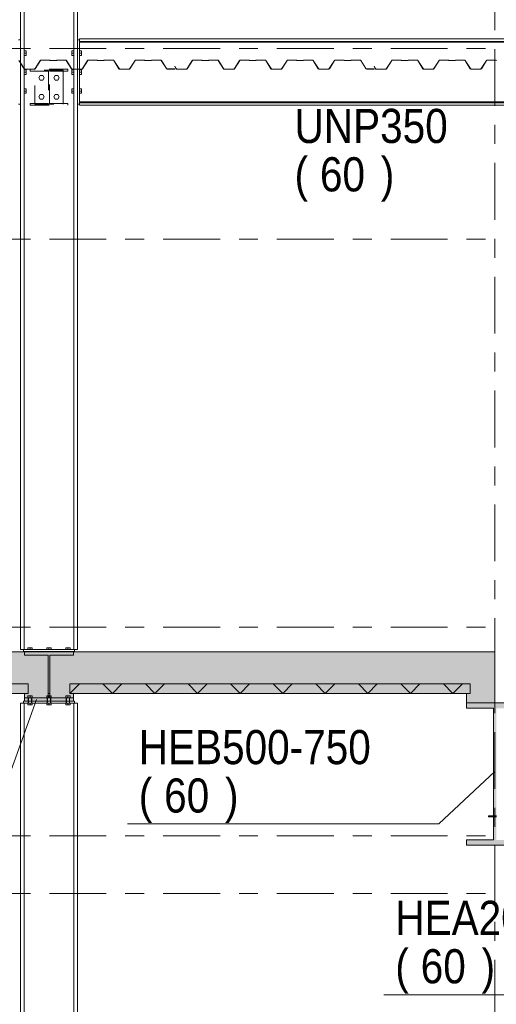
# Model space of a CAD drawing. Header units: millimetres. Extents: x -923 to -82, y -1402 to -808.
# Tile 18 of 109: x -714 to -689, y -1266 to -1214. Entities that reach past the tile are written whole.
import ezdxf

# ---------------------------------------------------------------- set-up
doc = ezdxf.new("R2010")
doc.units = ezdxf.units.MM
for name, pattern in [('XKITLINE00', [0]), ('XKITLINE01', [4, 1, -1, 1, -1]), ('XKITLINE02', [4, 2, -2]), ('XKITLINE03', [6, 3, -1, 1, -1])]:
    doc.linetypes.add(name, pattern=pattern)
for name, color, linetype, lineweight in [('Bout', 3, 'Continuous', 0), ('Onderdeel', 2, 'Continuous', 0), ('Onderdeel label', 2, 'Continuous', 0), ('Stramien', 4, 'Continuous', 0)]:
    doc.layers.add(name, color=color, linetype=linetype, lineweight=lineweight)
doc.styles.add('ARIAL', font='arial.ttf')

msp = doc.modelspace()

# ---------------------------------------------------------------- hatches: boundary and pattern name
at = {"layer": 'Onderdeel'}
for points in [[(-712.837, -1249.706), (-770.814, -1249.706), (-770.814, -1247.506), (-712.837, -1247.506)], [(-712.886, -1247.681), (-714.136, -1247.681), (-714.136, -1247.506), (-711.536, -1247.506), (-711.536, -1247.681), (-712.786, -1247.681), (-712.786, -1249.931), (-711.536, -1249.931), (-711.536, -1250.106), (-714.136, -1250.106), (-714.136, -1249.931), (-712.886, -1249.931)], [(-689.317, -1249.706), (-712.837, -1249.706), (-712.837, -1247.506), (-689.317, -1247.506)], [(-713.937, -1249.706), (-769.514, -1249.706), (-769.514, -1249.206), (-713.937, -1249.206)], [(-690.617, -1249.706), (-711.737, -1249.706), (-711.737, -1249.206), (-690.617, -1249.206)], [(-712.886, -1249.931), (-714.136, -1249.931), (-714.136, -1249.706), (-712.886, -1249.706)], [(-711.536, -1249.931), (-712.786, -1249.931), (-712.786, -1249.706), (-711.536, -1249.706)], [(-689.317, -1250.206), (-690.817, -1250.206), (-690.817, -1249.706), (-689.317, -1249.706)], [(-689.388, -1250.486), (-690.815, -1250.486), (-690.815, -1250.206), (-687.815, -1250.206), (-687.815, -1250.486), (-689.243, -1250.486), (-689.243, -1257.426), (-687.815, -1257.426), (-687.815, -1257.706), (-690.815, -1257.706), (-690.815, -1257.426), (-689.388, -1257.426)]]:
    msp.add_hatch(color=256, dxfattribs=at).paths.add_polyline_path(points, flags=17)

# ---------------------------------------------------------------- linework, layer by layer
at = {"layer": 'Bout', "linetype": 'XKITLINE00', "lineweight": 0}
for p, q in [((-714.347, -1215.876), (-714.337, -1215.876)), ((-714.147, -1215.836), (-714.047, -1215.836)), ((-714.047, -1215.956), (-714.047, -1215.836)), ((-711.627, -1215.836), (-711.527, -1215.836)), ((-711.627, -1215.956), (-711.627, -1215.836)), ((-711.337, -1215.876), (-711.327, -1215.876)), ((-711.127, -1215.836), (-711.227, -1215.836)), ((-711.127, -1215.956), (-711.127, -1215.836)), ((-714.347, -1216.036), (-714.337, -1216.036)), ((-714.147, -1215.956), (-714.047, -1215.956)), ((-714.147, -1216.076), (-714.047, -1216.076)), ((-714.047, -1216.076), (-714.047, -1215.956)), ((-711.527, -1215.956), (-711.627, -1215.956)), ((-711.627, -1215.956), (-711.627, -1216.076)), ((-711.627, -1216.076), (-711.527, -1216.076)), ((-711.337, -1216.036), (-711.327, -1216.036)), ((-711.227, -1215.956), (-711.127, -1215.956)), ((-711.127, -1216.076), (-711.227, -1216.076)), ((-711.127, -1215.956), (-711.127, -1216.076)), ((-714.347, -1216.876), (-714.337, -1216.876)), ((-714.147, -1216.836), (-714.047, -1216.836)), ((-714.147, -1216.956), (-714.047, -1216.956)), ((-714.047, -1216.956), (-714.047, -1216.836)), ((-714.047, -1217.076), (-714.047, -1216.956)), ((-711.627, -1216.836), (-711.527, -1216.836)), ((-711.627, -1216.956), (-711.627, -1216.836)), ((-711.527, -1216.956), (-711.627, -1216.956)), ((-711.627, -1216.956), (-711.627, -1217.076)), ((-711.337, -1216.876), (-711.327, -1216.876)), ((-711.127, -1216.836), (-711.227, -1216.836)), ((-711.227, -1216.956), (-711.127, -1216.956)), ((-711.127, -1216.956), (-711.127, -1216.836)), ((-711.127, -1216.956), (-711.127, -1217.076)), ((-714.347, -1217.036), (-714.337, -1217.036)), ((-714.147, -1217.076), (-714.047, -1217.076)), ((-713.375, -1217.256), (-713.305, -1217.136)), ((-713.305, -1217.376), (-713.375, -1217.256)), ((-713.305, -1217.136), (-713.167, -1217.136)), ((-713.167, -1217.376), (-713.305, -1217.376)), ((-713.167, -1217.136), (-713.097, -1217.256)), ((-713.097, -1217.256), (-713.167, -1217.376)), ((-712.575, -1217.256), (-712.505, -1217.136)), ((-712.505, -1217.376), (-712.575, -1217.256)), ((-712.505, -1217.136), (-712.367, -1217.136)), ((-712.367, -1217.376), (-712.505, -1217.376)), ((-712.367, -1217.136), (-712.297, -1217.256)), ((-712.297, -1217.256), (-712.367, -1217.376)), ((-711.627, -1217.076), (-711.527, -1217.076)), ((-711.337, -1217.036), (-711.327, -1217.036)), ((-711.127, -1217.076), (-711.227, -1217.076)), ((-714.347, -1217.876), (-714.337, -1217.876)), ((-714.147, -1217.836), (-714.047, -1217.836)), ((-714.147, -1217.956), (-714.047, -1217.956)), ((-714.047, -1217.956), (-714.047, -1217.836)), ((-714.047, -1218.076), (-714.047, -1217.956)), ((-711.627, -1217.836), (-711.527, -1217.836)), ((-711.627, -1217.956), (-711.627, -1217.836)), ((-711.527, -1217.956), (-711.627, -1217.956)), ((-711.627, -1217.956), (-711.627, -1218.076)), ((-711.337, -1217.876), (-711.327, -1217.876)), ((-711.127, -1217.836), (-711.227, -1217.836)), ((-711.227, -1217.956), (-711.127, -1217.956)), ((-711.127, -1217.956), (-711.127, -1217.836)), ((-711.127, -1217.956), (-711.127, -1218.076)), ((-714.347, -1218.036), (-714.337, -1218.036)), ((-714.147, -1218.076), (-714.047, -1218.076)), ((-713.375, -1218.256), (-713.305, -1218.136)), ((-713.305, -1218.376), (-713.375, -1218.256)), ((-713.305, -1218.136), (-713.167, -1218.136)), ((-713.167, -1218.376), (-713.305, -1218.376)), ((-713.167, -1218.136), (-713.097, -1218.256)), ((-713.097, -1218.256), (-713.167, -1218.376)), ((-712.575, -1218.256), (-712.505, -1218.136)), ((-712.505, -1218.376), (-712.575, -1218.256)), ((-712.505, -1218.136), (-712.367, -1218.136)), ((-712.367, -1218.376), (-712.505, -1218.376)), ((-712.367, -1218.136), (-712.297, -1218.256)), ((-712.297, -1218.256), (-712.367, -1218.376)), ((-711.627, -1218.076), (-711.527, -1218.076)), ((-711.337, -1218.036), (-711.327, -1218.036)), ((-711.127, -1218.076), (-711.227, -1218.076)), ((-713.957, -1247.296), (-713.717, -1247.296)), ((-713.957, -1247.396), (-713.957, -1247.296)), ((-713.917, -1247.506), (-713.917, -1247.496)), ((-713.837, -1247.396), (-713.837, -1247.296)), ((-713.757, -1247.506), (-713.757, -1247.496)), ((-713.717, -1247.296), (-713.717, -1247.396)), ((-712.957, -1247.296), (-712.717, -1247.296)), ((-712.957, -1247.396), (-712.957, -1247.296)), ((-712.917, -1247.506), (-712.917, -1247.496)), ((-712.837, -1247.396), (-712.837, -1247.296)), ((-712.757, -1247.506), (-712.757, -1247.496)), ((-712.717, -1247.296), (-712.717, -1247.396)), ((-711.957, -1247.296), (-711.717, -1247.296)), ((-711.957, -1247.396), (-711.957, -1247.296)), ((-711.917, -1247.506), (-711.917, -1247.496)), ((-711.837, -1247.396), (-711.837, -1247.296)), ((-711.757, -1247.506), (-711.757, -1247.496)), ((-711.717, -1247.296), (-711.717, -1247.396)), ((-713.917, -1250.106), (-713.917, -1250.116)), ((-713.757, -1250.106), (-713.757, -1250.116)), ((-712.917, -1250.106), (-712.917, -1250.116)), ((-712.757, -1250.106), (-712.757, -1250.116)), ((-711.917, -1250.106), (-711.917, -1250.116)), ((-711.757, -1250.106), (-711.757, -1250.116)), ((-713.957, -1250.216), (-713.957, -1250.316)), ((-713.957, -1250.316), (-713.717, -1250.316)), ((-713.837, -1250.216), (-713.837, -1250.316)), ((-713.717, -1250.316), (-713.717, -1250.216)), ((-712.957, -1250.216), (-712.957, -1250.316)), ((-712.957, -1250.316), (-712.717, -1250.316)), ((-712.837, -1250.216), (-712.837, -1250.316)), ((-712.717, -1250.216), (-712.717, -1250.316)), ((-711.957, -1250.216), (-711.957, -1250.316)), ((-711.957, -1250.316), (-711.717, -1250.316)), ((-711.837, -1250.216), (-711.837, -1250.316)), ((-711.717, -1250.216), (-711.717, -1250.316))]:
    msp.add_line(p, q, dxfattribs=at)
at = {"layer": 'Bout', "linetype": 'XKITLINE02', "lineweight": 0}
for p, q in [((-713.957, -1249.831), (-713.717, -1249.831)), ((-713.957, -1249.831), (-713.957, -1249.931)), ((-713.957, -1249.931), (-713.717, -1249.931)), ((-713.927, -1249.931), (-713.927, -1250.106)), ((-713.922, -1250.106), (-713.927, -1250.106)), ((-713.927, -1250.106), (-713.747, -1250.106)), ((-713.927, -1250.116), (-713.927, -1250.216)), ((-713.927, -1250.116), (-713.747, -1250.116)), ((-713.917, -1249.931), (-713.917, -1250.106)), ((-713.917, -1250.116), (-713.917, -1250.216)), ((-713.837, -1249.831), (-713.837, -1249.931)), ((-713.757, -1249.931), (-713.757, -1250.106)), ((-713.757, -1250.116), (-713.757, -1250.216)), ((-713.747, -1249.931), (-713.747, -1250.106)), ((-713.747, -1250.116), (-713.747, -1250.216)), ((-713.717, -1249.931), (-713.717, -1249.831)), ((-712.957, -1249.831), (-712.717, -1249.831)), ((-712.957, -1249.831), (-712.957, -1249.931)), ((-712.957, -1249.931), (-712.717, -1249.931)), ((-712.927, -1249.931), (-712.927, -1250.106)), ((-712.922, -1250.106), (-712.927, -1250.106)), ((-712.927, -1250.106), (-712.747, -1250.106)), ((-712.927, -1250.116), (-712.927, -1250.216)), ((-712.927, -1250.116), (-712.747, -1250.116)), ((-712.917, -1249.931), (-712.917, -1250.106)), ((-712.917, -1250.116), (-712.917, -1250.216)), ((-712.837, -1249.831), (-712.837, -1249.931)), ((-712.757, -1249.931), (-712.757, -1250.106)), ((-712.757, -1250.116), (-712.757, -1250.216)), ((-712.747, -1249.931), (-712.747, -1250.106)), ((-712.747, -1250.116), (-712.747, -1250.216)), ((-712.717, -1249.931), (-712.717, -1249.831)), ((-711.957, -1249.831), (-711.717, -1249.831)), ((-711.957, -1249.831), (-711.957, -1249.931)), ((-711.957, -1249.931), (-711.717, -1249.931)), ((-711.927, -1249.931), (-711.927, -1250.106)), ((-711.922, -1250.106), (-711.927, -1250.106)), ((-711.927, -1250.106), (-711.747, -1250.106)), ((-711.927, -1250.116), (-711.927, -1250.216)), ((-711.927, -1250.116), (-711.747, -1250.116)), ((-711.917, -1249.931), (-711.917, -1250.106)), ((-711.917, -1250.116), (-711.917, -1250.216)), ((-711.837, -1249.831), (-711.837, -1249.931)), ((-711.757, -1249.931), (-711.757, -1250.106)), ((-711.757, -1250.116), (-711.757, -1250.216)), ((-711.747, -1249.931), (-711.747, -1250.106)), ((-711.747, -1250.116), (-711.747, -1250.216)), ((-711.717, -1249.931), (-711.717, -1249.831)), ((-713.957, -1250.216), (-713.717, -1250.216)), ((-712.957, -1250.216), (-712.717, -1250.216)), ((-711.957, -1250.216), (-711.717, -1250.216))]:
    msp.add_line(p, q, dxfattribs=at)
at = {"layer": 'Onderdeel', "linetype": 'XKITLINE00', "lineweight": 0}
for p, q in [((-714.337, -1247.396), (-714.337, -1188.956)), ((-714.147, -1247.396), (-714.147, -1188.956)), ((-711.527, -1247.396), (-711.527, -1188.956)), ((-711.337, -1247.396), (-711.337, -1188.956)), ((-714.447, -1215.256), (-714.347, -1215.256)), ((-714.347, -1218.656), (-714.347, -1215.256)), ((-711.327, -1218.656), (-711.327, -1215.256)), ((-711.327, -1215.256), (-711.227, -1215.256)), ((-711.227, -1215.206), (-711.227, -1215.256)), ((-711.227, -1215.206), (-711.227, -1215.206)), ((-711.227, -1215.206), (-663.924, -1215.206)), ((-711.227, -1215.256), (-711.227, -1215.256)), ((-711.227, -1215.256), (-711.227, -1218.656)), ((-711.227, -1215.341), (-663.924, -1215.341)), ((-711.227, -1215.384), (-663.924, -1215.384)), ((-714.347, -1216.459), (-714.337, -1216.474)), ((-714.347, -1216.473), (-714.337, -1216.488)), ((-711.337, -1216.799), (-711.327, -1216.799)), ((-711.337, -1216.806), (-711.327, -1216.806)), ((-714.447, -1218.656), (-714.347, -1218.656)), ((-711.227, -1218.656), (-711.327, -1218.656)), ((-711.227, -1218.528), (-663.924, -1218.528)), ((-711.227, -1218.571), (-663.924, -1218.571)), ((-711.227, -1218.656), (-711.227, -1218.706)), ((-711.227, -1218.656), (-711.227, -1218.656)), ((-711.227, -1218.706), (-711.227, -1218.706)), ((-711.227, -1218.706), (-663.924, -1218.706)), ((-770.814, -1247.506), (-712.837, -1247.506)), ((-714.147, -1247.396), (-714.337, -1247.396)), ((-714.187, -1247.396), (-711.487, -1247.396)), ((-714.187, -1247.396), (-714.187, -1247.496)), ((-714.187, -1247.496), (-711.487, -1247.496)), ((-714.147, -1247.396), (-714.147, -1247.396)), ((-714.136, -1247.681), (-714.136, -1247.506)), ((-714.136, -1247.506), (-714.136, -1247.506)), ((-714.136, -1247.506), (-711.536, -1247.506)), ((-712.837, -1247.506), (-689.316, -1247.506)), ((-711.536, -1247.506), (-711.536, -1247.681)), ((-711.527, -1247.396), (-711.337, -1247.396)), ((-711.487, -1247.396), (-711.487, -1247.396)), ((-711.487, -1247.396), (-711.487, -1247.496)), ((-711.487, -1247.496), (-711.487, -1247.496)), ((-711.337, -1247.396), (-711.337, -1247.396)), ((-689.317, -1247.506), (-689.317, -1249.706)), ((-712.886, -1247.681), (-714.136, -1247.681)), ((-712.886, -1249.931), (-712.886, -1247.681)), ((-712.886, -1247.681), (-712.886, -1247.681)), ((-711.536, -1247.681), (-712.786, -1247.681)), ((-712.786, -1247.681), (-712.786, -1249.931)), ((-711.536, -1247.681), (-711.536, -1247.681)), ((-713.937, -1249.206), (-769.514, -1249.206)), ((-713.937, -1249.206), (-713.937, -1249.206)), ((-713.937, -1249.206), (-713.937, -1249.706)), ((-711.737, -1249.706), (-711.237, -1249.206)), ((-711.737, -1249.706), (-711.737, -1249.206)), ((-711.737, -1249.206), (-711.737, -1249.206)), ((-711.737, -1249.206), (-690.617, -1249.206)), ((-709.492, -1249.706), (-709.992, -1249.206)), ((-709.492, -1249.706), (-708.992, -1249.206)), ((-707.247, -1249.706), (-707.747, -1249.206)), ((-707.247, -1249.706), (-706.747, -1249.206)), ((-705.002, -1249.706), (-705.502, -1249.206)), ((-705.002, -1249.706), (-704.502, -1249.206)), ((-702.757, -1249.706), (-703.257, -1249.206)), ((-702.757, -1249.706), (-702.257, -1249.206)), ((-700.512, -1249.706), (-701.012, -1249.206)), ((-700.512, -1249.706), (-700.012, -1249.206)), ((-698.267, -1249.706), (-698.767, -1249.206)), ((-698.267, -1249.706), (-697.767, -1249.206)), ((-696.022, -1249.706), (-696.522, -1249.206)), ((-696.022, -1249.706), (-695.522, -1249.206)), ((-693.777, -1249.706), (-694.277, -1249.206)), ((-693.777, -1249.706), (-693.277, -1249.206)), ((-691.531, -1249.706), (-692.031, -1249.206)), ((-691.531, -1249.706), (-691.031, -1249.206)), ((-690.617, -1249.206), (-690.617, -1249.206)), ((-690.617, -1249.206), (-690.617, -1249.706)), ((-770.814, -1249.706), (-714.136, -1249.706)), ((-769.514, -1249.706), (-713.937, -1249.706)), ((-711.487, -1250.116), (-714.187, -1250.116)), ((-714.187, -1250.116), (-714.187, -1250.216)), ((-714.136, -1249.931), (-714.136, -1249.706)), ((-714.136, -1249.706), (-714.136, -1249.706)), ((-714.136, -1250.106), (-714.136, -1249.931)), ((-714.136, -1249.931), (-714.136, -1249.931)), ((-714.136, -1249.931), (-712.886, -1249.931)), ((-712.886, -1249.931), (-714.136, -1249.931)), ((-711.536, -1250.106), (-714.136, -1250.106)), ((-712.837, -1249.706), (-712.886, -1249.706)), ((-712.886, -1249.706), (-712.886, -1249.931)), ((-712.886, -1249.706), (-712.886, -1249.706)), ((-712.886, -1249.931), (-712.886, -1249.931)), ((-712.786, -1249.706), (-712.837, -1249.706)), ((-712.786, -1249.931), (-712.786, -1249.706)), ((-712.786, -1249.706), (-712.786, -1249.706)), ((-712.786, -1249.931), (-712.786, -1249.931)), ((-712.786, -1249.931), (-711.536, -1249.931)), ((-711.536, -1249.931), (-712.786, -1249.931)), ((-711.737, -1249.706), (-711.737, -1249.706)), ((-711.737, -1249.706), (-711.737, -1249.706)), ((-711.737, -1249.706), (-711.737, -1249.706)), ((-711.737, -1249.706), (-711.737, -1249.706)), ((-711.737, -1249.706), (-690.617, -1249.706)), ((-690.817, -1249.706), (-711.536, -1249.706)), ((-711.536, -1249.706), (-711.536, -1249.931)), ((-711.536, -1249.706), (-711.536, -1249.706)), ((-711.536, -1249.931), (-711.536, -1250.106)), ((-711.536, -1249.931), (-711.536, -1249.931)), ((-711.536, -1250.106), (-711.536, -1250.106)), ((-711.487, -1250.116), (-711.487, -1250.216)), ((-690.817, -1250.206), (-690.817, -1249.706)), ((-690.817, -1249.706), (-690.817, -1249.706)), ((-690.817, -1249.706), (-690.817, -1249.706)), ((-690.617, -1249.706), (-690.617, -1249.706)), ((-689.317, -1249.706), (-689.317, -1249.706)), ((-689.317, -1249.706), (-689.317, -1250.206)), ((-689.317, -1249.706), (-689.316, -1249.706)), ((-714.147, -1250.216), (-714.337, -1250.216)), ((-714.337, -1250.216), (-714.337, -1296.806)), ((-711.487, -1250.216), (-714.187, -1250.216)), ((-714.147, -1250.216), (-714.147, -1296.806)), ((-711.527, -1296.806), (-711.527, -1250.216)), ((-711.527, -1250.216), (-711.337, -1250.216)), ((-711.337, -1250.216), (-711.337, -1296.806)), ((-689.317, -1250.206), (-690.817, -1250.206)), ((-689.388, -1250.486), (-690.816, -1250.486)), ((-690.815, -1250.486), (-690.815, -1250.206)), ((-690.815, -1250.206), (-687.815, -1250.206)), ((-689.388, -1257.426), (-689.388, -1250.486)), ((-689.317, -1250.206), (-689.317, -1250.206)), ((-689.655, -1256.206), (-689.655, -1256.156)), ((-689.655, -1256.156), (-689.388, -1256.156)), ((-689.655, -1256.206), (-689.388, -1256.206)), ((-690.815, -1257.426), (-690.816, -1257.426)), ((-690.815, -1257.706), (-690.815, -1257.426)), ((-690.815, -1257.426), (-689.388, -1257.426)), ((-690.816, -1257.706), (-687.815, -1257.706))]:
    msp.add_line(p, q, dxfattribs=at)
at = {"layer": 'Onderdeel', "linetype": 'XKITLINE01', "lineweight": 0}
for p, q in [((-714.337, -1247.396), (-714.337, -1188.956)), ((-714.147, -1247.396), (-714.147, -1188.956)), ((-714.147, -1247.396), (-714.147, -1188.956)), ((-714.147, -1247.396), (-714.147, -1188.956)), ((-711.527, -1247.396), (-711.527, -1188.956)), ((-711.527, -1188.956), (-711.527, -1247.396)), ((-711.527, -1247.396), (-711.527, -1188.956)), ((-711.337, -1188.956), (-711.337, -1247.396)), ((-714.347, -1218.656), (-714.347, -1215.256)), ((-711.327, -1215.256), (-711.327, -1218.656)), ((-711.227, -1215.206), (-711.227, -1218.706)), ((-711.227, -1215.256), (-711.227, -1215.341)), ((-711.227, -1218.656), (-711.227, -1215.256)), ((-711.227, -1215.384), (-711.227, -1215.341)), ((-711.227, -1218.528), (-711.227, -1215.384)), ((-714.426, -1216.349), (-714.347, -1216.473)), ((-714.42, -1216.345), (-714.347, -1216.459)), ((-713.299, -1216.345), (-713.575, -1216.775)), ((-713.568, -1216.779), (-713.293, -1216.349)), ((-713.281, -1216.328), (-713.299, -1216.345)), ((-713.293, -1216.349), (-713.277, -1216.334)), ((-713.257, -1216.321), (-713.281, -1216.328)), ((-713.277, -1216.334), (-713.257, -1216.329)), ((-712.794, -1216.321), (-713.257, -1216.321)), ((-713.257, -1216.329), (-712.794, -1216.329)), ((-712.787, -1216.324), (-712.794, -1216.321)), ((-712.794, -1216.329), (-712.787, -1216.344)), ((-712.784, -1216.331), (-712.787, -1216.324)), ((-712.787, -1216.344), (-712.774, -1216.349)), ((-712.781, -1216.338), (-712.784, -1216.331)), ((-712.774, -1216.341), (-712.781, -1216.338)), ((-712.444, -1216.341), (-712.774, -1216.341)), ((-712.774, -1216.349), (-712.444, -1216.349)), ((-712.437, -1216.338), (-712.444, -1216.341)), ((-712.444, -1216.349), (-712.432, -1216.344)), ((-712.434, -1216.331), (-712.437, -1216.338)), ((-712.431, -1216.324), (-712.434, -1216.331)), ((-712.432, -1216.344), (-712.427, -1216.331)), ((-712.424, -1216.321), (-712.431, -1216.324)), ((-712.427, -1216.331), (-711.962, -1216.329)), ((-711.962, -1216.321), (-712.424, -1216.321)), ((-711.938, -1216.328), (-711.962, -1216.321)), ((-711.962, -1216.329), (-711.941, -1216.334)), ((-711.941, -1216.334), (-711.926, -1216.349)), ((-711.92, -1216.345), (-711.938, -1216.328)), ((-711.926, -1216.349), (-711.65, -1216.779)), ((-711.644, -1216.775), (-711.92, -1216.345)), ((-710.799, -1216.345), (-711.075, -1216.775)), ((-711.068, -1216.779), (-710.793, -1216.349)), ((-710.781, -1216.328), (-710.799, -1216.345)), ((-710.793, -1216.349), (-710.777, -1216.334)), ((-710.757, -1216.321), (-710.781, -1216.328)), ((-710.777, -1216.334), (-710.757, -1216.329)), ((-710.294, -1216.321), (-710.757, -1216.321)), ((-710.757, -1216.329), (-710.294, -1216.329)), ((-710.287, -1216.324), (-710.294, -1216.321)), ((-710.294, -1216.329), (-710.287, -1216.344)), ((-710.284, -1216.331), (-710.287, -1216.324)), ((-710.287, -1216.344), (-710.274, -1216.349)), ((-710.281, -1216.338), (-710.284, -1216.331)), ((-710.274, -1216.341), (-710.281, -1216.338)), ((-709.944, -1216.341), (-710.274, -1216.341)), ((-710.274, -1216.349), (-709.944, -1216.349)), ((-709.937, -1216.338), (-709.944, -1216.341)), ((-709.944, -1216.349), (-709.932, -1216.344)), ((-709.934, -1216.331), (-709.937, -1216.338)), ((-709.931, -1216.324), (-709.934, -1216.331)), ((-709.932, -1216.344), (-709.927, -1216.331)), ((-709.924, -1216.321), (-709.931, -1216.324)), ((-709.927, -1216.331), (-709.462, -1216.329)), ((-709.462, -1216.321), (-709.924, -1216.321)), ((-709.438, -1216.328), (-709.462, -1216.321)), ((-709.462, -1216.329), (-709.441, -1216.334)), ((-709.441, -1216.334), (-709.426, -1216.349)), ((-709.42, -1216.345), (-709.438, -1216.328)), ((-709.426, -1216.349), (-709.15, -1216.779)), ((-709.144, -1216.775), (-709.42, -1216.345)), ((-708.299, -1216.345), (-708.575, -1216.775)), ((-708.568, -1216.779), (-708.293, -1216.349)), ((-708.281, -1216.328), (-708.299, -1216.345)), ((-708.293, -1216.349), (-708.277, -1216.334)), ((-708.257, -1216.321), (-708.281, -1216.328)), ((-708.277, -1216.334), (-708.257, -1216.329)), ((-707.794, -1216.321), (-708.257, -1216.321)), ((-708.257, -1216.329), (-707.794, -1216.329)), ((-707.787, -1216.324), (-707.794, -1216.321)), ((-707.794, -1216.329), (-707.787, -1216.344)), ((-707.784, -1216.331), (-707.787, -1216.324)), ((-707.787, -1216.344), (-707.774, -1216.349)), ((-707.781, -1216.338), (-707.784, -1216.331)), ((-707.774, -1216.341), (-707.781, -1216.338)), ((-707.444, -1216.341), (-707.774, -1216.341)), ((-707.774, -1216.349), (-707.444, -1216.349)), ((-707.437, -1216.338), (-707.444, -1216.341)), ((-707.444, -1216.349), (-707.432, -1216.344)), ((-707.434, -1216.331), (-707.437, -1216.338)), ((-707.431, -1216.324), (-707.434, -1216.331)), ((-707.432, -1216.344), (-707.427, -1216.331)), ((-707.424, -1216.321), (-707.431, -1216.324)), ((-707.427, -1216.331), (-706.957, -1216.329)), ((-706.957, -1216.321), (-707.424, -1216.321)), ((-706.929, -1216.329), (-706.957, -1216.321)), ((-706.957, -1216.329), (-706.933, -1216.335)), ((-706.933, -1216.335), (-706.915, -1216.353)), ((-706.908, -1216.349), (-706.929, -1216.329)), ((-706.915, -1216.353), (-706.647, -1216.772)), ((-706.64, -1216.768), (-706.908, -1216.349)), ((-705.282, -1216.345), (-705.557, -1216.775)), ((-705.551, -1216.779), (-705.275, -1216.349)), ((-705.263, -1216.328), (-705.282, -1216.345)), ((-705.275, -1216.349), (-705.26, -1216.334)), ((-705.239, -1216.321), (-705.263, -1216.328)), ((-705.26, -1216.334), (-705.239, -1216.329)), ((-704.777, -1216.321), (-705.239, -1216.321)), ((-705.239, -1216.329), (-704.777, -1216.329)), ((-704.77, -1216.324), (-704.777, -1216.321)), ((-704.777, -1216.329), (-704.769, -1216.344)), ((-704.767, -1216.331), (-704.77, -1216.324)), ((-704.769, -1216.344), (-704.757, -1216.349)), ((-704.764, -1216.338), (-704.767, -1216.331)), ((-704.757, -1216.341), (-704.764, -1216.338)), ((-704.427, -1216.341), (-704.757, -1216.341)), ((-704.757, -1216.349), (-704.427, -1216.349)), ((-704.42, -1216.338), (-704.427, -1216.341)), ((-704.427, -1216.349), (-704.415, -1216.344)), ((-704.417, -1216.331), (-704.42, -1216.338)), ((-704.414, -1216.324), (-704.417, -1216.331)), ((-704.415, -1216.344), (-704.409, -1216.331)), ((-704.407, -1216.321), (-704.414, -1216.324)), ((-704.409, -1216.331), (-703.945, -1216.329)), ((-703.945, -1216.321), (-704.407, -1216.321)), ((-703.92, -1216.328), (-703.945, -1216.321)), ((-703.945, -1216.329), (-703.924, -1216.334)), ((-703.924, -1216.334), (-703.909, -1216.349)), ((-703.902, -1216.345), (-703.92, -1216.328)), ((-703.909, -1216.349), (-703.633, -1216.779)), ((-703.627, -1216.775), (-703.902, -1216.345)), ((-702.782, -1216.345), (-703.057, -1216.775)), ((-703.051, -1216.779), (-702.775, -1216.349)), ((-702.763, -1216.328), (-702.782, -1216.345)), ((-702.775, -1216.349), (-702.76, -1216.334)), ((-702.739, -1216.321), (-702.763, -1216.328)), ((-702.76, -1216.334), (-702.739, -1216.329)), ((-702.277, -1216.321), (-702.739, -1216.321)), ((-702.739, -1216.329), (-702.277, -1216.329)), ((-702.27, -1216.324), (-702.277, -1216.321)), ((-702.277, -1216.329), (-702.269, -1216.344)), ((-702.267, -1216.331), (-702.27, -1216.324)), ((-702.269, -1216.344), (-702.257, -1216.349)), ((-702.264, -1216.338), (-702.267, -1216.331)), ((-702.257, -1216.341), (-702.264, -1216.338)), ((-701.927, -1216.341), (-702.257, -1216.341)), ((-702.257, -1216.349), (-701.927, -1216.349)), ((-701.92, -1216.338), (-701.927, -1216.341)), ((-701.927, -1216.349), (-701.915, -1216.344)), ((-701.917, -1216.331), (-701.92, -1216.338)), ((-701.914, -1216.324), (-701.917, -1216.331)), ((-701.915, -1216.344), (-701.909, -1216.331)), ((-701.907, -1216.321), (-701.914, -1216.324)), ((-701.909, -1216.331), (-701.445, -1216.329)), ((-701.445, -1216.321), (-701.907, -1216.321)), ((-701.42, -1216.328), (-701.445, -1216.321)), ((-701.445, -1216.329), (-701.424, -1216.334)), ((-701.424, -1216.334), (-701.409, -1216.349)), ((-701.402, -1216.345), (-701.42, -1216.328)), ((-701.409, -1216.349), (-701.133, -1216.779)), ((-701.127, -1216.775), (-701.402, -1216.345)), ((-700.282, -1216.345), (-700.557, -1216.775)), ((-700.551, -1216.779), (-700.275, -1216.349)), ((-700.263, -1216.328), (-700.282, -1216.345)), ((-700.275, -1216.349), (-700.26, -1216.334)), ((-700.239, -1216.321), (-700.263, -1216.328)), ((-700.26, -1216.334), (-700.239, -1216.329)), ((-699.777, -1216.321), (-700.239, -1216.321)), ((-700.239, -1216.329), (-699.777, -1216.329)), ((-699.77, -1216.324), (-699.777, -1216.321)), ((-699.777, -1216.329), (-699.769, -1216.344)), ((-699.767, -1216.331), (-699.77, -1216.324)), ((-699.769, -1216.344), (-699.757, -1216.349)), ((-699.764, -1216.338), (-699.767, -1216.331)), ((-699.757, -1216.341), (-699.764, -1216.338)), ((-699.427, -1216.341), (-699.757, -1216.341)), ((-699.757, -1216.349), (-699.427, -1216.349)), ((-699.42, -1216.338), (-699.427, -1216.341)), ((-699.427, -1216.349), (-699.415, -1216.344)), ((-699.417, -1216.331), (-699.42, -1216.338)), ((-699.414, -1216.324), (-699.417, -1216.331)), ((-699.415, -1216.344), (-699.409, -1216.331)), ((-699.407, -1216.321), (-699.414, -1216.324)), ((-699.409, -1216.331), (-698.945, -1216.329)), ((-698.945, -1216.321), (-699.407, -1216.321)), ((-698.92, -1216.328), (-698.945, -1216.321)), ((-698.945, -1216.329), (-698.924, -1216.334)), ((-698.924, -1216.334), (-698.909, -1216.349)), ((-698.902, -1216.345), (-698.92, -1216.328)), ((-698.909, -1216.349), (-698.633, -1216.779)), ((-698.627, -1216.775), (-698.902, -1216.345)), ((-697.782, -1216.345), (-698.057, -1216.775)), ((-698.051, -1216.779), (-697.775, -1216.349)), ((-697.763, -1216.328), (-697.782, -1216.345)), ((-697.775, -1216.349), (-697.76, -1216.334)), ((-697.739, -1216.321), (-697.763, -1216.328)), ((-697.76, -1216.334), (-697.739, -1216.329)), ((-697.277, -1216.321), (-697.739, -1216.321)), ((-697.739, -1216.329), (-697.277, -1216.329)), ((-697.27, -1216.324), (-697.277, -1216.321)), ((-697.277, -1216.329), (-697.269, -1216.344)), ((-697.267, -1216.331), (-697.27, -1216.324)), ((-697.269, -1216.344), (-697.257, -1216.349)), ((-697.264, -1216.338), (-697.267, -1216.331)), ((-697.257, -1216.341), (-697.264, -1216.338)), ((-696.927, -1216.341), (-697.257, -1216.341)), ((-697.257, -1216.349), (-696.927, -1216.349)), ((-696.92, -1216.338), (-696.927, -1216.341)), ((-696.927, -1216.349), (-696.915, -1216.344)), ((-696.917, -1216.331), (-696.92, -1216.338)), ((-696.914, -1216.324), (-696.917, -1216.331)), ((-696.915, -1216.344), (-696.909, -1216.331)), ((-696.907, -1216.321), (-696.914, -1216.324)), ((-696.909, -1216.331), (-696.44, -1216.329)), ((-696.44, -1216.321), (-696.907, -1216.321)), ((-696.412, -1216.329), (-696.44, -1216.321)), ((-696.44, -1216.329), (-696.416, -1216.335)), ((-696.416, -1216.335), (-696.397, -1216.353)), ((-696.391, -1216.349), (-696.412, -1216.329)), ((-696.397, -1216.353), (-696.129, -1216.772)), ((-696.123, -1216.768), (-696.391, -1216.349)), ((-694.764, -1216.345), (-695.04, -1216.775)), ((-695.033, -1216.779), (-694.758, -1216.349)), ((-694.746, -1216.328), (-694.764, -1216.345)), ((-694.758, -1216.349), (-694.742, -1216.334)), ((-694.722, -1216.321), (-694.746, -1216.328)), ((-694.742, -1216.334), (-694.722, -1216.329)), ((-694.26, -1216.321), (-694.722, -1216.321)), ((-694.722, -1216.329), (-694.26, -1216.329)), ((-694.252, -1216.324), (-694.26, -1216.321)), ((-694.26, -1216.329), (-694.252, -1216.344)), ((-694.25, -1216.331), (-694.252, -1216.324)), ((-694.252, -1216.344), (-694.24, -1216.349)), ((-694.247, -1216.338), (-694.25, -1216.331)), ((-694.24, -1216.341), (-694.247, -1216.338)), ((-693.91, -1216.341), (-694.24, -1216.341)), ((-694.24, -1216.349), (-693.91, -1216.349)), ((-693.902, -1216.338), (-693.91, -1216.341)), ((-693.91, -1216.349), (-693.897, -1216.344)), ((-693.9, -1216.331), (-693.902, -1216.338)), ((-693.897, -1216.324), (-693.9, -1216.331)), ((-693.89, -1216.321), (-693.897, -1216.324)), ((-693.897, -1216.344), (-693.892, -1216.331)), ((-693.892, -1216.331), (-693.427, -1216.329)), ((-693.427, -1216.321), (-693.89, -1216.321)), ((-693.403, -1216.328), (-693.427, -1216.321)), ((-693.427, -1216.329), (-693.407, -1216.334)), ((-693.407, -1216.334), (-693.391, -1216.349)), ((-693.385, -1216.345), (-693.403, -1216.328)), ((-693.391, -1216.349), (-693.116, -1216.779)), ((-693.109, -1216.775), (-693.385, -1216.345)), ((-692.264, -1216.345), (-692.54, -1216.775)), ((-692.533, -1216.779), (-692.258, -1216.349)), ((-692.246, -1216.328), (-692.264, -1216.345)), ((-692.258, -1216.349), (-692.242, -1216.334)), ((-692.222, -1216.321), (-692.246, -1216.328)), ((-692.242, -1216.334), (-692.222, -1216.329)), ((-691.76, -1216.321), (-692.222, -1216.321)), ((-692.222, -1216.329), (-691.76, -1216.329)), ((-691.752, -1216.324), (-691.76, -1216.321)), ((-691.76, -1216.329), (-691.752, -1216.344)), ((-691.75, -1216.331), (-691.752, -1216.324)), ((-691.752, -1216.344), (-691.74, -1216.349)), ((-691.747, -1216.338), (-691.75, -1216.331)), ((-691.74, -1216.341), (-691.747, -1216.338)), ((-691.41, -1216.341), (-691.74, -1216.341)), ((-691.74, -1216.349), (-691.41, -1216.349)), ((-691.402, -1216.338), (-691.41, -1216.341)), ((-691.41, -1216.349), (-691.397, -1216.344)), ((-691.4, -1216.331), (-691.402, -1216.338)), ((-691.397, -1216.324), (-691.4, -1216.331)), ((-691.39, -1216.321), (-691.397, -1216.324)), ((-691.397, -1216.344), (-691.392, -1216.331)), ((-691.392, -1216.331), (-690.927, -1216.329)), ((-690.927, -1216.321), (-691.39, -1216.321)), ((-690.903, -1216.328), (-690.927, -1216.321)), ((-690.927, -1216.329), (-690.907, -1216.334)), ((-690.907, -1216.334), (-690.891, -1216.349)), ((-690.885, -1216.345), (-690.903, -1216.328)), ((-690.891, -1216.349), (-690.616, -1216.779)), ((-690.609, -1216.775), (-690.885, -1216.345)), ((-689.764, -1216.345), (-690.04, -1216.775)), ((-690.033, -1216.779), (-689.758, -1216.349)), ((-689.746, -1216.328), (-689.764, -1216.345)), ((-689.758, -1216.349), (-689.742, -1216.334)), ((-689.722, -1216.321), (-689.746, -1216.328)), ((-689.742, -1216.334), (-689.722, -1216.329)), ((-689.26, -1216.321), (-689.722, -1216.321)), ((-689.722, -1216.329), (-689.26, -1216.329)), ((-689.252, -1216.324), (-689.26, -1216.321)), ((-689.26, -1216.329), (-689.252, -1216.344)), ((-689.25, -1216.331), (-689.252, -1216.324)), ((-689.252, -1216.344), (-689.24, -1216.349)), ((-689.247, -1216.338), (-689.25, -1216.331)), ((-689.24, -1216.341), (-689.247, -1216.338)), ((-714.337, -1216.474), (-714.147, -1216.771)), ((-714.337, -1216.488), (-714.15, -1216.779)), ((-714.15, -1216.779), (-714.13, -1216.799)), ((-714.144, -1216.775), (-714.147, -1216.771)), ((-714.126, -1216.793), (-714.144, -1216.775)), ((-714.13, -1216.799), (-714.102, -1216.806)), ((-714.102, -1216.799), (-714.126, -1216.793)), ((-713.617, -1216.799), (-714.102, -1216.799)), ((-714.102, -1216.806), (-713.617, -1216.806)), ((-711.836, -1216.806), (-713.836, -1216.806)), ((-713.836, -1216.806), (-713.836, -1216.906)), ((-713.836, -1216.906), (-712.869, -1216.906)), ((-713.593, -1216.793), (-713.617, -1216.799)), ((-713.617, -1216.806), (-713.589, -1216.799)), ((-713.575, -1216.775), (-713.593, -1216.793)), ((-713.589, -1216.799), (-713.568, -1216.779)), ((-713.586, -1218.656), (-713.586, -1216.856)), ((-713.586, -1218.656), (-713.586, -1216.856)), ((-713.586, -1216.856), (-713.586, -1216.856)), ((-712.086, -1216.856), (-713.586, -1216.856)), ((-712.869, -1216.906), (-712.869, -1218.606)), ((-712.804, -1218.606), (-712.804, -1216.906)), ((-712.804, -1216.906), (-711.836, -1216.906)), ((-712.086, -1218.656), (-712.086, -1216.856)), ((-712.086, -1216.856), (-712.086, -1218.656)), ((-711.836, -1216.906), (-711.836, -1216.806)), ((-711.65, -1216.779), (-711.63, -1216.799)), ((-711.626, -1216.793), (-711.644, -1216.775)), ((-711.63, -1216.799), (-711.602, -1216.806)), ((-711.602, -1216.799), (-711.626, -1216.793)), ((-711.602, -1216.799), (-711.337, -1216.799)), ((-711.602, -1216.806), (-711.337, -1216.806)), ((-711.327, -1216.799), (-711.117, -1216.799)), ((-711.327, -1216.806), (-711.117, -1216.806)), ((-711.093, -1216.793), (-711.117, -1216.799)), ((-711.117, -1216.806), (-711.089, -1216.799)), ((-711.075, -1216.775), (-711.093, -1216.793)), ((-711.089, -1216.799), (-711.068, -1216.779)), ((-709.15, -1216.779), (-709.13, -1216.799)), ((-709.126, -1216.793), (-709.144, -1216.775)), ((-709.13, -1216.799), (-709.102, -1216.806)), ((-709.102, -1216.799), (-709.126, -1216.793)), ((-708.617, -1216.799), (-709.102, -1216.799)), ((-709.102, -1216.806), (-708.617, -1216.806)), ((-708.593, -1216.793), (-708.617, -1216.799)), ((-708.617, -1216.806), (-708.589, -1216.799)), ((-708.575, -1216.775), (-708.593, -1216.793)), ((-708.589, -1216.799), (-708.568, -1216.779)), ((-706.647, -1216.772), (-706.626, -1216.792)), ((-706.622, -1216.785), (-706.64, -1216.768)), ((-706.626, -1216.792), (-706.598, -1216.799)), ((-706.598, -1216.791), (-706.622, -1216.785)), ((-706.209, -1216.791), (-706.598, -1216.791)), ((-706.598, -1216.799), (-706.209, -1216.799)), ((-706.203, -1216.652), (-706.209, -1216.656)), ((-706.209, -1216.656), (-706.133, -1216.779)), ((-706.209, -1216.799), (-706.209, -1216.791)), ((-706.127, -1216.775), (-706.203, -1216.652)), ((-706.133, -1216.779), (-706.112, -1216.799)), ((-706.108, -1216.793), (-706.127, -1216.775)), ((-706.112, -1216.799), (-706.084, -1216.806)), ((-706.084, -1216.799), (-706.108, -1216.793)), ((-705.6, -1216.799), (-706.084, -1216.799)), ((-706.084, -1216.806), (-705.6, -1216.806)), ((-705.575, -1216.793), (-705.6, -1216.799)), ((-705.6, -1216.806), (-705.572, -1216.799)), ((-705.557, -1216.775), (-705.575, -1216.793)), ((-705.572, -1216.799), (-705.551, -1216.779)), ((-703.633, -1216.779), (-703.612, -1216.799)), ((-703.608, -1216.793), (-703.627, -1216.775)), ((-703.612, -1216.799), (-703.584, -1216.806)), ((-703.584, -1216.799), (-703.608, -1216.793)), ((-703.1, -1216.799), (-703.584, -1216.799)), ((-703.584, -1216.806), (-703.1, -1216.806)), ((-703.075, -1216.793), (-703.1, -1216.799)), ((-703.1, -1216.806), (-703.072, -1216.799)), ((-703.057, -1216.775), (-703.075, -1216.793)), ((-703.072, -1216.799), (-703.051, -1216.779)), ((-701.133, -1216.779), (-701.112, -1216.799)), ((-701.108, -1216.793), (-701.127, -1216.775)), ((-701.112, -1216.799), (-701.084, -1216.806)), ((-701.084, -1216.799), (-701.108, -1216.793)), ((-700.6, -1216.799), (-701.084, -1216.799)), ((-701.084, -1216.806), (-700.6, -1216.806)), ((-700.575, -1216.793), (-700.6, -1216.799)), ((-700.6, -1216.806), (-700.572, -1216.799)), ((-700.557, -1216.775), (-700.575, -1216.793)), ((-700.572, -1216.799), (-700.551, -1216.779)), ((-698.633, -1216.779), (-698.612, -1216.799)), ((-698.608, -1216.793), (-698.627, -1216.775)), ((-698.612, -1216.799), (-698.584, -1216.806)), ((-698.584, -1216.799), (-698.608, -1216.793)), ((-698.1, -1216.799), (-698.584, -1216.799)), ((-698.584, -1216.806), (-698.1, -1216.806)), ((-698.075, -1216.793), (-698.1, -1216.799)), ((-698.1, -1216.806), (-698.072, -1216.799)), ((-698.057, -1216.775), (-698.075, -1216.793)), ((-698.072, -1216.799), (-698.051, -1216.779)), ((-696.129, -1216.772), (-696.108, -1216.792)), ((-696.104, -1216.785), (-696.123, -1216.768)), ((-696.108, -1216.792), (-696.08, -1216.799)), ((-696.08, -1216.791), (-696.104, -1216.785)), ((-695.692, -1216.791), (-696.08, -1216.791)), ((-696.08, -1216.799), (-695.692, -1216.799)), ((-695.686, -1216.652), (-695.692, -1216.656)), ((-695.692, -1216.656), (-695.616, -1216.779)), ((-695.692, -1216.799), (-695.692, -1216.791)), ((-695.609, -1216.775), (-695.686, -1216.652)), ((-695.616, -1216.779), (-695.595, -1216.799)), ((-695.591, -1216.793), (-695.609, -1216.775)), ((-695.595, -1216.799), (-695.567, -1216.806)), ((-695.567, -1216.799), (-695.591, -1216.793)), ((-695.082, -1216.799), (-695.567, -1216.799)), ((-695.567, -1216.806), (-695.082, -1216.806)), ((-695.058, -1216.793), (-695.082, -1216.799)), ((-695.082, -1216.806), (-695.054, -1216.799)), ((-695.04, -1216.775), (-695.058, -1216.793)), ((-695.054, -1216.799), (-695.033, -1216.779)), ((-693.116, -1216.779), (-693.095, -1216.799)), ((-693.091, -1216.793), (-693.109, -1216.775)), ((-693.095, -1216.799), (-693.067, -1216.806)), ((-693.067, -1216.799), (-693.091, -1216.793)), ((-692.582, -1216.799), (-693.067, -1216.799)), ((-693.067, -1216.806), (-692.582, -1216.806)), ((-692.558, -1216.793), (-692.582, -1216.799)), ((-692.582, -1216.806), (-692.554, -1216.799)), ((-692.54, -1216.775), (-692.558, -1216.793)), ((-692.554, -1216.799), (-692.533, -1216.779)), ((-690.616, -1216.779), (-690.595, -1216.799)), ((-690.591, -1216.793), (-690.609, -1216.775)), ((-690.595, -1216.799), (-690.567, -1216.806)), ((-690.567, -1216.799), (-690.591, -1216.793)), ((-690.082, -1216.799), (-690.567, -1216.799)), ((-690.567, -1216.806), (-690.082, -1216.806)), ((-690.058, -1216.793), (-690.082, -1216.799)), ((-690.082, -1216.806), (-690.054, -1216.799)), ((-690.04, -1216.775), (-690.058, -1216.793)), ((-690.054, -1216.799), (-690.033, -1216.779)), ((-712.869, -1218.606), (-713.836, -1218.606)), ((-713.836, -1218.606), (-713.836, -1218.706)), ((-713.836, -1218.706), (-711.836, -1218.706)), ((-713.586, -1218.656), (-713.586, -1218.656)), ((-713.586, -1218.656), (-712.086, -1218.656)), ((-711.836, -1218.606), (-712.804, -1218.606)), ((-711.836, -1218.706), (-711.836, -1218.606)), ((-711.227, -1218.571), (-711.227, -1218.528)), ((-711.227, -1218.571), (-711.227, -1218.656)), ((-714.187, -1247.496), (-714.187, -1247.396)), ((-714.147, -1247.396), (-711.527, -1247.396)), ((-714.147, -1247.396), (-714.147, -1247.396)), ((-714.147, -1247.396), (-714.147, -1247.396)), ((-711.487, -1247.496), (-711.487, -1247.396)), ((-711.487, -1247.396), (-711.487, -1247.396)), ((-711.487, -1247.496), (-711.487, -1247.496)), ((-711.337, -1247.396), (-711.337, -1247.396)), ((-769.514, -1249.206), (-713.938, -1249.206)), ((-713.937, -1249.206), (-769.514, -1249.206)), ((-713.937, -1249.206), (-769.514, -1249.206)), ((-713.937, -1249.206), (-769.514, -1249.206)), ((-713.938, -1249.206), (-713.938, -1249.706)), ((-713.938, -1249.706), (-713.938, -1249.206)), ((-713.937, -1249.706), (-713.937, -1249.206)), ((-713.937, -1249.706), (-713.937, -1249.206)), ((-713.937, -1249.706), (-713.937, -1249.206)), ((-713.937, -1249.706), (-713.937, -1249.206)), ((-713.937, -1249.706), (-713.937, -1249.206)), ((-713.937, -1249.706), (-713.937, -1249.206)), ((-711.738, -1249.206), (-690.616, -1249.206)), ((-711.738, -1249.206), (-711.738, -1249.706)), ((-711.738, -1249.706), (-711.738, -1249.206)), ((-711.738, -1249.706), (-711.738, -1249.206)), ((-690.616, -1249.206), (-711.738, -1249.206)), ((-711.738, -1249.206), (-711.738, -1249.206)), ((-711.738, -1249.206), (-690.616, -1249.206)), ((-711.738, -1249.706), (-711.738, -1249.206)), ((-711.737, -1249.206), (-711.737, -1249.706)), ((-711.737, -1249.706), (-711.737, -1249.206)), ((-711.737, -1249.706), (-711.737, -1249.206)), ((-690.617, -1249.206), (-711.737, -1249.206)), ((-711.737, -1249.706), (-711.737, -1249.206)), ((-690.617, -1249.706), (-690.617, -1249.206)), ((-690.617, -1249.206), (-690.617, -1249.206)), ((-690.617, -1249.706), (-690.617, -1249.206)), ((-690.617, -1249.706), (-690.617, -1249.206)), ((-690.617, -1249.706), (-690.617, -1249.206)), ((-690.616, -1249.706), (-690.616, -1249.206)), ((-690.616, -1249.706), (-690.616, -1249.206)), ((-690.616, -1249.706), (-690.616, -1249.206)), ((-690.616, -1249.206), (-690.616, -1249.706)), ((-713.938, -1249.706), (-769.514, -1249.706)), ((-769.514, -1249.706), (-713.937, -1249.706)), ((-769.514, -1249.706), (-713.937, -1249.706)), ((-769.514, -1249.706), (-713.937, -1249.706)), ((-713.938, -1249.706), (-713.938, -1249.706)), ((-711.738, -1249.706), (-690.616, -1249.706)), ((-690.616, -1249.706), (-711.738, -1249.706)), ((-711.738, -1249.706), (-690.616, -1249.706)), ((-711.737, -1249.706), (-711.737, -1249.706)), ((-690.617, -1249.706), (-711.737, -1249.706)), ((-690.616, -1249.706), (-690.616, -1249.706)), ((-711.527, -1250.216), (-714.147, -1250.216)), ((-690.815, -1250.206), (-690.816, -1250.206)), ((-689.388, -1250.486), (-689.389, -1250.486)), ((-689.388, -1256.156), (-689.243, -1256.156)), ((-689.388, -1256.156), (-689.243, -1256.156)), ((-689.388, -1256.206), (-689.243, -1256.206))]:
    msp.add_line(p, q, dxfattribs=at)
at = {"layer": 'Onderdeel label', "linetype": 'XKITLINE00', "lineweight": 0}
for p, q in [((-713.495, -1250.018), (-715.758, -1256.311)), ((-689.33, -1253.817), (-692.271, -1256.586)), ((-708.703, -1256.586), (-692.271, -1256.586)), ((-695.171, -1265.585), (-678.739, -1265.585))]:
    msp.add_line(p, q, dxfattribs=at)
at = {"layer": 'Stramien', "linetype": 'XKITLINE03', "lineweight": 0}
for p, q in [((-689.315, -1338.741), (-689.315, -1151.206)), ((-880.815, -1215.706), (-445.815, -1215.706)), ((-880.815, -1225.756), (-445.815, -1225.756)), ((-880.815, -1246.206), (-445.815, -1246.206)), ((-880.815, -1257.206), (-445.815, -1257.206)), ((-880.815, -1260.256), (-445.815, -1260.256))]:
    msp.add_line(p, q, dxfattribs=at)

# ---------------------------------------------------------------- texts
at = {"layer": 'Onderdeel label', "style": 'ARIAL', "width": 0.85}
for s, p in [('UNP350', (-699.886, -1220.695)), ('(', (-699.886, -1223.245)), ('60', (-698.547, -1223.245)), (')', (-695.337, -1223.245)), ('HEB500-750', (-708.103, -1253.436)), ('(', (-708.103, -1255.986)), ('60', (-706.765, -1255.986)), (')', (-703.554, -1255.986)), ('HEA200', (-694.571, -1262.435)), ('(', (-694.571, -1264.985)), (')', (-690.022, -1264.985)), ('60', (-693.232, -1264.985))]:
    msp.add_text(s, height=1.8, dxfattribs=at).set_placement(p)

doc.saveas('drawing.dxf')
